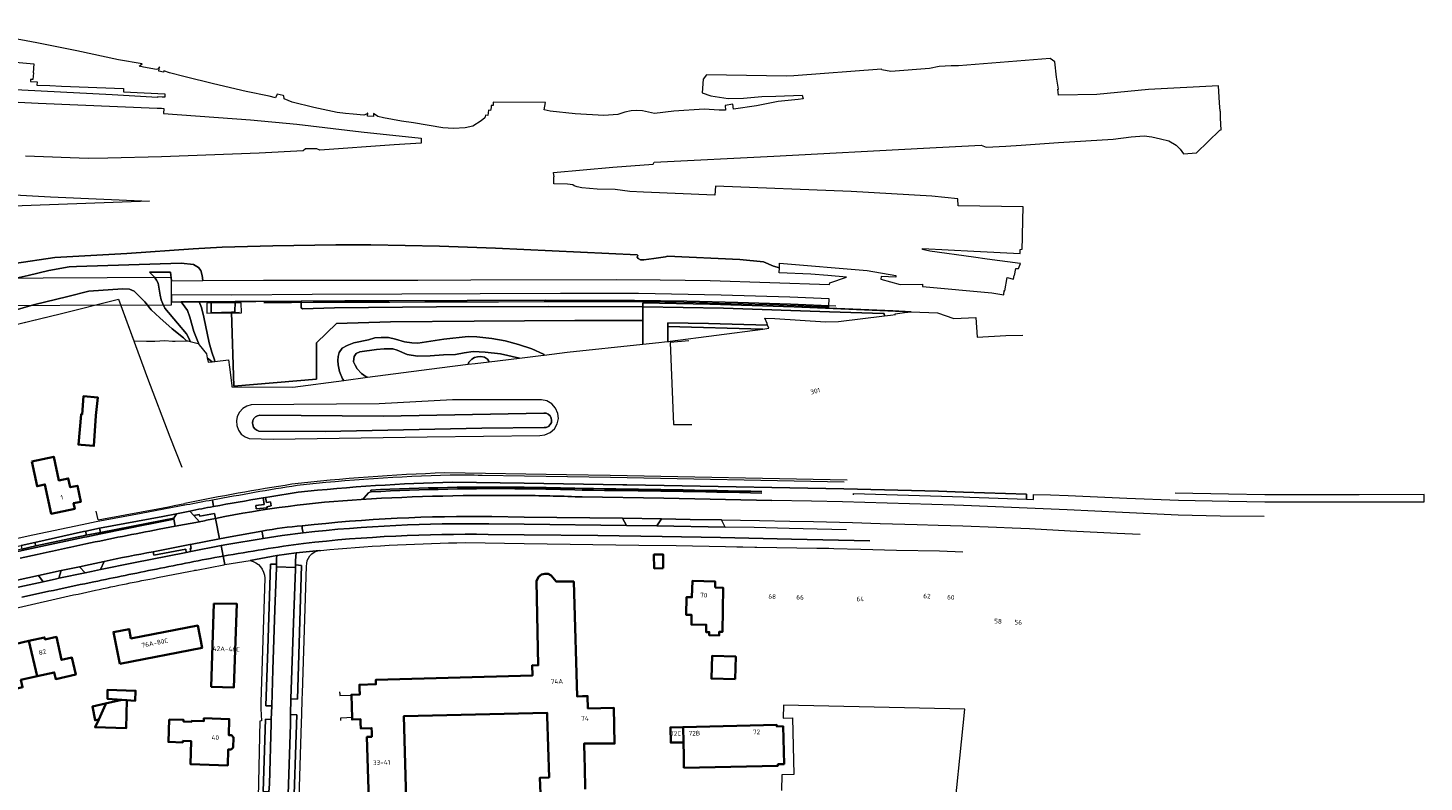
# Model space of a CAD drawing. Extents: x 150256 to 156914, y 461459 to 469481.
# Tile 44 of 256: x 153311 to 153714, y 462641 to 462859. Entities that reach past the tile are written whole.
import ezdxf
from ezdxf.enums import TextEntityAlignment as Align

# ---------------------------------------------------------------- set-up
doc = ezdxf.new("R2010")
doc.units = 0
doc.header["$LTSCALE"] = 0.75
for name, color, linetype, lineweight in [('B-RO-GR-BEPLANTING_CULTUUR_BOSPLANTSOEN-GV', 251, 'CONTINUOUS', 18), ('B-RO-GR-GRAS-GV', 251, 'CONTINUOUS', 13), ('B-RO-GR-GROENVOORZIENING-GV', 251, 'CONTINUOUS', 18), ('B-RO-GR-STRUIK-GV', 251, 'CONTINUOUS', 13), ('B-RO-IE-TERREINAFSCHEIDING_KUNSTMATIG_HEKWERK-G', 251, 'IE-TERREINAFSCHEIDING-KUNSTMATIG', 18), ('B-RO-IE-TERREINAFSCHEIDING_KUNSTMATIG_MUUR-G', 251, 'IE-TERREINAFSCHEIDING-KUNSTMATIG-DICHT', 18), ('B-RO-KW-KUNSTWERK-GV', 251, 'CONTINUOUS', 18), ('B-RO-KW-KUNSTWERK_GELUIDSWERING_SCHERM-G', 251, 'CONTINUOUS', 18), ('B-RO-OG-BEBOUWING-GV', 6, 'CONTINUOUS', 35), ('B-RO-OG-BEBOUWING-T18', 1, 'CONTINUOUS', 18), ('B-RO-OG-BEBOUWING_OVERBOUWING-GV', 251, 'CONTINUOUS', 18), ('B-RO-OG-TERREIN_CULTUURSCHEIDING-GV', 251, 'CONTINUOUS', 18), ('B-RO-OG-WATER-GV', 251, 'CONTINUOUS', 18), ('B-RO-OG-WATER_SLOOT-GV', 251, 'CONTINUOUS', 18), ('B-RO-VH-VERHARDING_ASFALT-GV', 251, 'CONTINUOUS', 18), ('B-RO-VH-VERHARDING_BETONSTRAATSTEEN-GV', 251, 'CONTINUOUS', 18), ('B-RO-VH-VERHARDING_GESLOTEN-GV', 251, 'CONTINUOUS', 18), ('B-RO-VH-VERHARDING_HALFVERHARDING-GV', 251, 'CONTINUOUS', 18), ('B-RO-VH-VERHARDING_OPEN-GV', 251, 'CONTINUOUS', 18), ('B-RO-VH-VERHARDING_TEGEL-GV', 251, 'CONTINUOUS', 18)]:
    doc.layers.add(name, color=color, linetype=linetype, lineweight=lineweight)
doc.styles.add('NLCS-ISO-M200-T18', font='NLCS-ISO.ttf', dxfattribs={"height": 360})
doc.linetypes.add('IE-TERREINAFSCHEIDING-KUNSTMATIG', pattern='A,4,[82,NLCS.SHX,S=0.75,R=90,X=0,Y=0],4,-2', length=10)
doc.linetypes.add('IE-TERREINAFSCHEIDING-KUNSTMATIG-DICHT', pattern='A,8,-1,[82,NLCS.SHX,S=0.75,R=90,X=0,Y=0],-1', length=10)

msp = doc.modelspace()

# ---------------------------------------------------------------- linework, layer by layer
at = {"layer": 'B-RO-GR-BEPLANTING_CULTUUR_BOSPLANTSOEN-GV'}
msp.add_lwpolyline([(153577.43, 462625.117), (153581.163, 462661.942), (153528.859, 462663.044), (153528.773, 462659.345), (153531.501, 462659.414), (153531.866, 462643.071), (153528.395, 462642.993), (153528.29, 462638.463)], dxfattribs=at)
at = {"layer": 'B-RO-GR-GRAS-GV'}
for points in [[(153299.756, 462784.544), (153311.029, 462787.102), (153316.974, 462788.538), (153322.871, 462789.579), (153325.007, 462789.676), (153355.155, 462790.667), (153358.753, 462790.225), (153360.197, 462789.369), (153360.868, 462788.511), (153361.291, 462787.106), (153361.452, 462785.624), (153378.965, 462785.762), (153423.42, 462785.741), (153438.7, 462785.865), (153480.632, 462785.918), (153493.347, 462785.833), (153507.711, 462785.596), (153542.209, 462784.525), (153542.246, 462784.914), (153547.086, 462786.61), (153541.666, 462787.123), (153536.816, 462787.45), (153527.677, 462787.801), (153527.708, 462789.277), (153525.999, 462789.781), (153523.145, 462791.023), (153516.352, 462791.676), (153495.486, 462792.657), (153494.895, 462792.48), (153491.535, 462791.967), (153488.623, 462791.624), (153487.628, 462791.566), (153486.985, 462791.951), (153486.736, 462792.378), (153486.861, 462792.826), (153486.738, 462793.069), (153445.805, 462794.994), (153429.674, 462795.522), (153409.911, 462795.891), (153399.781, 462795.896), (153381.578, 462795.634), (153367.016, 462795.258), (153358.656, 462794.743), (153339.525, 462793.456), (153318.765, 462792.314), (153307.072, 462790.543)], [(153302.933, 462775.867), (153312.573, 462778.636), (153322.47, 462780.972), (153328.514, 462782.559), (153338.287, 462783.213), (153340.246, 462783.168), (153341.619, 462782.508), (153344.688, 462779.437), (153346.581, 462777.175), (153348.987, 462774.821), (153352.544, 462771.723), (153355.819, 462769.084), (153356.74, 462768.243), (153357.085, 462768.257), (153357.813, 462768.06), (153357.681, 462768.384), (153356.704, 462770.219), (153354.167, 462773.364), (153350.504, 462777.677), (153349.863, 462778.934), (153349.461, 462780.009), (153349.119, 462781.407), (153348.526, 462784.881), (153348.095, 462785.732), (153347.467, 462786.564), (153346.04, 462788.041), (153352.118, 462788.03), (153352.354, 462785.546), (153361.452, 462785.624), (153361.291, 462787.106), (153360.868, 462788.511), (153360.197, 462789.369), (153358.753, 462790.225), (153355.155, 462790.667), (153325.007, 462789.676), (153322.871, 462789.579), (153316.974, 462788.538), (153311.029, 462787.102), (153299.756, 462784.544)]]:
    msp.add_lwpolyline(points, dxfattribs=at)
for points in [[(153355.14, 462779.443), (153356.258, 462778.078), (153356.999, 462776.96), (153357.715, 462775.03), (153358.844, 462770.934), (153360.39, 462767.044), (153362.501, 462764.425), (153362.71, 462763.349), (153362.806, 462763.232), (153364.082, 462762.181), (153364.626, 462762.244), (153364.91, 462762.277), (153364.845, 462762.701), (153364.073, 462764.917), (153363.291, 462767.674), (153361.758, 462775.097), (153361.026, 462777.802), (153360.372, 462779.486)], [(153541.97, 462777.639), (153541.993, 462778.363), (153530.882, 462778.829), (153515.723, 462779.322), (153500.988, 462779.684), (153485.909, 462779.874), (153460.23, 462779.945), (153415.127, 462779.728), (153402.431, 462779.745), (153389.791, 462779.635), (153389.772, 462777.761), (153390.202, 462777.49), (153399.367, 462777.733), (153428.807, 462778.042), (153461.207, 462778.109), (153488.338, 462778.06), (153488.358, 462779.176), (153507.649, 462778.798), (153532.015, 462778.034)], [(153400.445, 462763.736), (153400.372, 462762.59), (153400.475, 462761.284), (153400.894, 462759.325), (153401.723, 462757.301), (153402.095, 462756.792), (153408.882, 462757.688), (153408.521, 462757.842), (153407.235, 462758.822), (153405.972, 462760.149), (153405.344, 462761.161), (153404.937, 462762.205), (153404.961, 462763.004), (153405.123, 462763.708), (153405.692, 462764.607), (153406.723, 462765.015), (153411.491, 462765.75), (153413.778, 462765.888), (153416.202, 462765.867), (153417.507, 462765.519), (153420.372, 462764.286), (153423.312, 462763.837), (153427.001, 462763.856), (153430.894, 462764.217), (153434.3, 462764.258), (153436.805, 462764.776), (153439.382, 462765.151), (153442.819, 462764.907), (153447.254, 462764.426), (153452.762, 462763.257), (153459.717, 462764.108), (153459.907, 462764.131), (153459.68, 462764.354), (153456.334, 462765.898), (153452.465, 462767.187), (153448.6, 462768.192), (153444.83, 462768.936), (153440.471, 462769.363), (153437.985, 462769.462), (153430.932, 462768.68), (153423.458, 462767.587), (153421.732, 462767.638), (153419.573, 462767.896), (153416.972, 462768.712), (153415.012, 462769.144), (153412.912, 462769.22), (153411.063, 462769.055), (153409.242, 462768.555), (153405.024, 462767.662), (153403.079, 462766.882), (153401.662, 462766.06), (153400.787, 462764.835)], [(153404.961, 462763.004), (153404.937, 462762.205), (153405.344, 462761.161), (153405.972, 462760.149), (153407.235, 462758.822), (153408.521, 462757.842), (153408.882, 462757.688), (153429.697, 462760.436), (153437.972, 462761.448), (153438.179, 462762.017), (153439.005, 462762.908), (153439.794, 462763.426), (153440.69, 462763.619), (153441.606, 462763.656), (153442.672, 462763.483), (153443.545, 462762.915), (153444.029, 462762.189), (153452.762, 462763.257), (153447.254, 462764.426), (153442.819, 462764.907), (153439.382, 462765.151), (153436.805, 462764.776), (153434.3, 462764.258), (153430.894, 462764.217), (153427.001, 462763.856), (153423.312, 462763.837), (153420.372, 462764.286), (153417.507, 462765.519), (153416.202, 462765.867), (153413.778, 462765.888), (153411.491, 462765.75), (153406.723, 462765.015), (153405.692, 462764.607), (153405.123, 462763.708)], [(153438.179, 462762.017), (153437.972, 462761.448), (153440.006, 462761.697), (153444.029, 462762.189), (153443.545, 462762.915), (153442.672, 462763.483), (153441.606, 462763.656), (153440.69, 462763.619), (153439.794, 462763.426), (153439.005, 462762.908)]]:
    msp.add_lwpolyline(points, close=True, dxfattribs=at)
at = {"layer": 'B-RO-GR-GROENVOORZIENING-GV'}
for points in [[(153488.358, 462779.176), (153488.338, 462778.06), (153511.598, 462777.676), (153542.19, 462776.584), (153557.648, 462776.147), (153557.956, 462776.086), (153558.08, 462775.434), (153559.788, 462775.647), (153561.205, 462775.84), (153561.049, 462776.035), (153561.145, 462776.047), (153563.812, 462776.372), (153565.748, 462776.608), (153560.437, 462776.837), (153541.97, 462777.639), (153532.015, 462778.034), (153507.649, 462778.798)], [(153495.514, 462772.358), (153495.547, 462768.01), (153495.801, 462768.037), (153496.19, 462768.088), (153522.991, 462771.63)]]:
    msp.add_lwpolyline(points, close=True, dxfattribs=at)
at = {"layer": 'B-RO-GR-STRUIK-GV'}
for points in [[(153346.04, 462788.041), (153347.467, 462786.564), (153348.095, 462785.732), (153348.526, 462784.881), (153349.119, 462781.407), (153349.461, 462780.009), (153349.863, 462778.934), (153350.504, 462777.677), (153354.167, 462773.364), (153356.704, 462770.219), (153357.681, 462768.384), (153357.813, 462768.06), (153360.063, 462767.449), (153360.39, 462767.044), (153358.844, 462770.934), (153357.715, 462775.03), (153356.999, 462776.96), (153356.258, 462778.078), (153355.14, 462779.443), (153352.366, 462779.421), (153352.362, 462781.46), (153352.356, 462784.564), (153352.354, 462785.546), (153352.118, 462788.03)], [(153488.304, 462767.243), (153488.325, 462774.087), (153468.745, 462774.086), (153439.722, 462773.945), (153415.548, 462773.691), (153400.007, 462773.252), (153394.216, 462767.621), (153394.241, 462757.199), (153370.372, 462755.176), (153369.748, 462776.448), (153363.831, 462776.29), (153363.806, 462779.509), (153360.372, 462779.486), (153361.026, 462777.802), (153361.758, 462775.097), (153363.291, 462767.674), (153364.073, 462764.917), (153364.845, 462762.701), (153364.91, 462762.277), (153368.867, 462762.739), (153369.08, 462760.592), (153369.834, 462755.369), (153369.763, 462755.359), (153369.811, 462754.923), (153387.398, 462754.852), (153402.095, 462756.792), (153401.723, 462757.301), (153400.894, 462759.325), (153400.475, 462761.284), (153400.372, 462762.59), (153400.445, 462763.736), (153400.787, 462764.835), (153401.662, 462766.06), (153403.079, 462766.882), (153405.024, 462767.662), (153409.242, 462768.555), (153411.063, 462769.055), (153412.912, 462769.22), (153415.012, 462769.144), (153416.972, 462768.712), (153419.573, 462767.896), (153421.732, 462767.638), (153423.458, 462767.587), (153430.932, 462768.68), (153437.985, 462769.462), (153440.471, 462769.363), (153444.83, 462768.936), (153448.6, 462768.192), (153452.465, 462767.187), (153456.334, 462765.898), (153459.68, 462764.354), (153459.907, 462764.131), (153466.483, 462764.933)], [(153364.082, 462762.181), (153362.806, 462763.232), (153362.71, 462763.349), (153362.963, 462762.05)]]:
    msp.add_lwpolyline(points, close=True, dxfattribs=at)
msp.add_lwpolyline([(153305.165, 462772.327), (153320.263, 462775.976), (153337.083, 462780.266), (153341.528, 462768.188), (153345.185, 462768.161), (153347.607, 462768.143), (153350.467, 462768.353), (153352.67, 462768.171), (153353.425, 462768.108), (153356.74, 462768.243), (153355.819, 462769.084), (153352.544, 462771.723), (153348.987, 462774.821), (153346.581, 462777.175), (153344.688, 462779.437), (153341.619, 462782.508), (153340.246, 462783.168), (153338.287, 462783.213), (153328.514, 462782.559), (153322.47, 462780.972), (153312.573, 462778.636), (153302.933, 462775.867)], dxfattribs=at)
at = {"layer": 'B-RO-IE-TERREINAFSCHEIDING_KUNSTMATIG_HEKWERK-G'}
for points in [[(153352.295, 462785.817), (153352.313, 462779.207)], [(153379.002, 462779.291), (153386.986, 462779.318), (153393.231, 462779.351), (153405.065, 462779.385), (153415.393, 462779.393), (153425.438, 462779.448), (153437.392, 462779.463), (153446.707, 462779.508), (153459.926, 462779.585), (153469.553, 462779.594), (153478.967, 462779.591), (153489.155, 462779.525), (153500.12, 462779.338), (153513.811, 462779.019), (153527.56, 462778.593), (153542.011, 462778.031)], [(153488.304, 462767.243), (153488.358, 462779.176), (153507.649, 462778.798), (153532.015, 462778.034), (153565.733, 462776.606), (153573.305, 462776.332), (153578.002, 462774.627), (153584.364, 462774.925), (153584.8, 462769.273), (153593.067, 462769.742), (153597.922, 462769.846)], [(153547.247, 462728.019), (153478.946, 462729.315), (153466.333, 462729.577), (153431.208, 462730.098)], [(153331.211, 462716.538), (153330.634, 462719.083)]]:
    msp.add_lwpolyline(points, dxfattribs=at)
for points in [[(153431.208, 462730.098, 0.019914), (153387.116, 462726.816)], [(153387.116, 462726.816, 0.0125111), (153356.254, 462721.274)], [(153331.211, 462716.538, 0.0051941), (153356.254, 462721.274)]]:
    msp.add_lwpolyline(points, format="xyb", dxfattribs=at)
at = {"layer": 'B-RO-IE-TERREINAFSCHEIDING_KUNSTMATIG_MUUR-G'}
for points in [[(153352.366, 462779.421), (153363.806, 462779.509)], [(153363.806, 462779.509), (153402.431, 462779.745), (153415.127, 462779.728), (153460.23, 462779.945), (153485.909, 462779.874), (153500.988, 462779.684), (153515.723, 462779.322), (153530.882, 462778.829), (153544.047, 462778.277)], [(153363.806, 462779.509), (153363.831, 462776.29), (153372.053, 462776.509)], [(153501.582, 462768.246), (153496.206, 462767.708)], [(153496.206, 462767.708), (153497.218, 462744.089)], [(153497.218, 462744.089), (153502.445, 462744.114)], [(153400.934, 462666.498), (153400.942, 462666.875)], [(153400.934, 462666.498), (153400.947, 462665.867), (153404.287, 462665.94)], [(153404.788, 462659.469), (153401.131, 462659.352), (153401.149, 462658.645)]]:
    msp.add_lwpolyline(points, dxfattribs=at)
at = {"layer": 'B-RO-KW-KUNSTWERK-GV'}
msp.add_lwpolyline([(153352.366, 462779.075), (153352.353, 462786.048), (153352.357, 462786.465), (153296.711, 462786.2), (153275.756, 462786.393), (153275.037, 462790.432), (153256.444, 462786.969), (153255.451, 462791.52), (153239.295, 462788.021), (153233.625, 462788.561), (153211.583, 462783.118), (153213.994, 462782.763), (153215.192, 462778.563), (153224.759, 462781.228), (153225.942, 462776.543), (153240.391, 462780.081), (153256.866, 462779.049), (153271.057, 462778.607), (153288.012, 462778.386), (153352.369, 462778.644)], close=True, dxfattribs=at)
at = {"layer": 'B-RO-KW-KUNSTWERK_GELUIDSWERING_SCHERM-G'}
for points in [[(153306.324, 462772.607), (153320.263, 462775.976), (153337.083, 462780.266), (153345.466, 462757.489), (153351.893, 462740.549)], [(153351.893, 462740.549), (153355.381, 462731.8)]]:
    msp.add_lwpolyline(points, dxfattribs=at)
at = {"layer": 'B-RO-OG-BEBOUWING-GV'}
for points in [[(153326.299, 462738.203), (153330.027, 462737.887), (153330.539, 462746.619), (153330.542, 462746.671), (153331.111, 462751.914), (153326.989, 462752.239), (153326.596, 462746.969), (153326.326, 462746.969), (153325.541, 462738.267)], [(153312.096, 462733.421), (153313.627, 462726.274), (153315.886, 462726.757), (153317.698, 462718.299), (153324.513, 462719.759), (153324.178, 462721.324), (153326.241, 462721.766), (153325.253, 462726.381), (153323.189, 462725.939), (153322.636, 462728.521), (153319.898, 462727.934), (153318.432, 462734.779)], [(153494.249, 462702.591), (153494.175, 462706.589), (153491.52, 462706.509), (153491.639, 462702.542)], [(153509.21, 462696.982), (153509.23, 462698.752), (153502.632, 462698.914), (153502.509, 462694.226), (153500.939, 462694.244), (153500.882, 462689.124), (153502.395, 462689.107), (153502.364, 462686.35), (153506.613, 462686.302), (153506.589, 462684.156), (153507.512, 462684.146), (153507.502, 462683.253), (153510.362, 462683.221), (153510.374, 462684.282), (153511.359, 462684.271), (153511.5, 462696.957)], [(153364.646, 462692.44), (153363.848, 462668.382), (153370.342, 462668.16), (153371.251, 462692.312)], [(153337.49, 462675.022), (153361.201, 462679.573), (153359.98, 462686.034), (153340.672, 462682.329), (153340.165, 462685.036), (153335.665, 462684.178)], [(153313.61, 462671.406), (153311.286, 462681.599), (153307.185, 462680.674), (153307.317, 462680.089), (153303.91, 462679.32), (153305.378, 462672.812), (153302.424, 462672.146), (153303.789, 462666.115), (153307.01, 462666.746), (153306.769, 462667.634), (153309.449, 462668.238), (153308.97, 462670.359)], [(153313.61, 462671.406), (153318.593, 462672.53), (153319.031, 462670.588), (153324.806, 462671.891), (153323.698, 462676.8), (153320.707, 462676.125), (153319.206, 462682.779), (153315.901, 462682.033), (153315.771, 462682.611), (153311.286, 462681.599)], [(153514.966, 462670.578), (153515.116, 462677.106), (153508.297, 462677.278), (153508.136, 462670.877), (153508.133, 462670.75)], [(153338.111, 462664.59), (153339.475, 462664.486), (153340.649, 462664.396), (153341.907, 462664.307), (153342.028, 462667.234), (153333.947, 462667.505), (153333.919, 462664.911)], [(153331.407, 462658.906), (153333.394, 462663.301), (153333.348, 462663.505), (153329.574, 462662.646), (153330.381, 462658.698)], [(153333.348, 462663.505), (153333.394, 462663.301), (153331.407, 462658.906), (153330.383, 462656.69), (153339.286, 462656.427), (153339.475, 462664.486), (153338.111, 462664.59)], [(153351.735, 462658.959), (153351.522, 462652.449), (153355.654, 462652.314), (153355.669, 462652.773), (153358.059, 462652.695), (153357.842, 462646.049), (153368.617, 462645.697), (153368.768, 462650.317), (153369.584, 462650.29), (153370.224, 462650.889), (153370.317, 462653.747), (153369.718, 462654.387), (153368.901, 462654.414), (153369.052, 462659.061), (153361.726, 462659.3), (153361.698, 462658.445), (153358.271, 462658.556), (153358.261, 462658.271), (153355.863, 462658.35), (153355.878, 462658.824)], [(153500.196, 462644.98), (153527.287, 462645.59), (153527.278, 462646.021), (153529.06, 462646.065), (153528.777, 462656.978), (153526.978, 462656.932), (153526.968, 462657.351), (153499.934, 462656.745), (153500.032, 462652.338), (153500.117, 462648.527), (153500.177, 462645.828)], [(153499.934, 462656.745), (153496.28, 462656.663), (153496.388, 462652.253), (153500.032, 462652.338)]]:
    msp.add_lwpolyline(points, close=True, dxfattribs=at)
for points in [[(153471.735, 462638.813), (153471.566, 462645.186), (153471.494, 462647.885), (153471.386, 462651.965), (153480.211, 462651.976), (153479.94, 462662.318), (153472.507, 462662.109), (153472.401, 462665.701), (153470.935, 462665.658), (153469.384, 462665.612), (153468.507, 462695.438), (153468.41, 462698.754), (153468.337, 462698.754), (153463.309, 462698.786), (153461.892, 462700.478), (153461.078, 462700.976), (153460.106, 462701.002), (153459.096, 462700.816), (153458.253, 462700.125), (153457.662, 462698.822), (153458.144, 462674.561), (153456.447, 462674.568), (153456.533, 462671.636), (153411.369, 462670.388), (153411.331, 462669.108), (153406.61, 462668.969), (153406.649, 462667.656), (153406.664, 462667.123), (153406.669, 462666.958), (153406.693, 462666.147), (153404.283, 462666.076), (153404.287, 462665.94), (153404.478, 462659.459), (153404.494, 462658.919), (153406.92, 462658.99), (153406.934, 462658.501), (153406.935, 462658.474), (153406.95, 462657.949), (153406.997, 462656.366), (153410.103, 462656.457), (153410.137, 462655.298), (153410.173, 462653.954), (153408.777, 462653.913), (153409.494, 462629.526)], [(153420.161, 462632.401), (153419.4, 462659.858), (153460.751, 462660.845), (153460.78, 462659.875), (153461.304, 462642.197), (153458.675, 462642.119), (153458.874, 462635.351)]]:
    msp.add_lwpolyline(points, dxfattribs=at)
at = {"layer": 'B-RO-OG-BEBOUWING_OVERBOUWING-GV'}
msp.add_lwpolyline([(153362.593, 462776.217), (153372.569, 462776.289), (153372.512, 462779.207), (153362.625, 462779.052)], close=True, dxfattribs=at)
at = {"layer": 'B-RO-OG-TERREIN_CULTUURSCHEIDING-GV'}
for points in [[(153433.488, 462727.42, 0.0211587), (153388.969, 462724.512)], [(153409.874, 462725.16, -0.0151317), (153454.153, 462725.964)], [(153454.153, 462725.964, -0.0056956), (153470.836, 462725.595)], [(153470.836, 462725.595, -0.0024485), (153522.704, 462724.746)], [(153378.856, 462722.906, 0.0046856), (153364.501, 462720.39)], [(153365.137, 462716.974, -0.034826), (153407.12, 462722.436)], [(153388.969, 462724.512, 0.0031724), (153379.549, 462723.02)], [(153407.12, 462722.436, 0.1842524), (153407.851, 462722.803)], [(153409.223, 462724.348, -0.2364046), (153410.031, 462724.627)], [(153364.501, 462720.39, 0.0021883), (153357.717, 462719.103)], [(153444.832, 462717.489, 0.0312947), (153390.127, 462714.823)], [(153390.37, 462712.849, -0.0307023), (153443.885, 462715.398)], [(153347.07, 462707.303, 0.0099321), (153332.956, 462704.579)]]:
    msp.add_lwpolyline(points, format="xyb", dxfattribs=at)
for points in [[(153549.132, 462723.728), (153549.124, 462724.171), (153580.84, 462723.189), (153582.678, 462723.132), (153598.987, 462722.502), (153599.011, 462723.979), (153580.858, 462724.569), (153573.642, 462724.803), (153546.267, 462725.497), (153494.447, 462726.457), (153483.699, 462726.666), (153483.398, 462726.672), (153482.557, 462726.685), (153454.156, 462727.11), (153433.488, 462727.42)], [(153379.549, 462723.02), (153379.75, 462721.557), (153380.923, 462721.763), (153381.14, 462720.575), (153379.919, 462720.323), (153379.956, 462720.055), (153376.856, 462719.693), (153376.705, 462720.717), (153379.13, 462721.02), (153378.856, 462722.906)], [(153407.851, 462722.803), (153409.223, 462724.348)], [(153410.031, 462724.627), (153409.874, 462725.16)], [(153357.717, 462719.103), (153358.829, 462717.84), (153360.419, 462718.142), (153360.53, 462717.649), (153364.846, 462718.429), (153365.137, 462716.974)], [(153443.885, 462715.398), (153454.126, 462715.27), (153483.664, 462714.9), (153482.498, 462717.029), (153454.131, 462717.376)], [(153454.131, 462717.376), (153444.832, 462717.489)], [(153390.127, 462714.823), (153390.129, 462714.027), (153390.37, 462712.849)], [(153332.956, 462704.579), (153331.96, 462702.23), (153341.459, 462704.159), (153356.658, 462707.135), (153356.555, 462708.056), (153347.272, 462706.327), (153347.07, 462707.303)]]:
    msp.add_lwpolyline(points, dxfattribs=at)
for points in [[(153331.912, 462712.944), (153345.67, 462715.613), (153353.056, 462717.046), (153353.828, 462718.307), (153349.919, 462717.502), (153331.632, 462714.123)], [(153313.245, 462709.009), (153327.829, 462712.12), (153327.661, 462713.293), (153327.022, 462713.151), (153312.965, 462710.035)], [(153357.891, 462709.485), (153358.114, 462708.324), (153357.807, 462708.247), (153357.941, 462707.449), (153357.951, 462707.391), (153366.694, 462709.124), (153368.316, 462709.446), (153378.819, 462711.19), (153378.628, 462712.522), (153378.495, 462713.306), (153369.361, 462711.667), (153366.259, 462711.077)], [(153493.689, 462716.849), (153492.368, 462714.841), (153512.072, 462714.416), (153511.009, 462716.584), (153501.999, 462716.7)], [(153327.5, 462701.293), (153325.874, 462703.026), (153320.62, 462701.916), (153319.906, 462699.695), (153319.917, 462699.698)], [(153382.692, 462703.776), (153380.974, 462703.723), (153380.148, 462679.337), (153379.626, 462662.916), (153381.323, 462662.87), (153381.668, 462673.225), (153382.247, 462690.713), (153382.643, 462702.681), (153382.66, 462703.011)], [(153386.863, 462664.882), (153388.735, 462664.843), (153389.862, 462703.341), (153388.155, 462703.531), (153388.117, 462702.79), (153388.119, 462702.354), (153387.7, 462689.541), (153387.135, 462673.091)], [(153300.959, 462695.552), (153315.401, 462698.663), (153314.003, 462700.531), (153301.619, 462697.847)], [(153381.181, 462658.921), (153379.522, 462659.017), (153378.808, 462638.118), (153380.504, 462638.062), (153380.63, 462640.284), (153381.176, 462657.751)], [(153385.771, 462628.771), (153387.508, 462628.751), (153388.57, 462660.264), (153386.717, 462660.345), (153386.677, 462657.607), (153386.11, 462640.168)]]:
    msp.add_lwpolyline(points, close=True, dxfattribs=at)
at = {"layer": 'B-RO-OG-WATER-GV'}
msp.add_lwpolyline([(153413.504, 462746.472), (153377.829, 462746.766), (153377.224, 462746.615), (153376.65, 462746.284), (153376.184, 462745.794), (153375.885, 462745.203), (153375.766, 462744.59), (153375.814, 462743.969), (153376.045, 462743.348), (153376.452, 462742.807), (153376.985, 462742.414), (153377.569, 462742.195), (153396.725, 462742.008), (153441.889, 462743.02), (153459.857, 462743.168), (153460.496, 462743.242), (153461.129, 462743.537), (153461.643, 462744.039), (153461.952, 462744.665), (153462.04, 462745.302), (153461.931, 462745.937), (153461.603, 462746.553), (153461.073, 462747.038), (153460.431, 462747.312), (153459.79, 462747.366)], close=True, dxfattribs=at)
at = {"layer": 'B-RO-OG-WATER_SLOOT-GV'}
for points in [[(153381.712, 462739.866), (153426.113, 462740.509), (153458.589, 462740.943), (153460.101, 462741.092), (153461.605, 462741.742), (153462.856, 462742.866), (153463.66, 462744.294), (153463.968, 462745.782), (153463.826, 462747.295), (153463.185, 462748.802), (153462.066, 462750.058), (153460.642, 462750.87), (153459.156, 462751.185), (153433.421, 462751.202), (153412.323, 462750.06), (153375.405, 462749.721), (153374.141, 462749.374), (153372.95, 462748.66), (153371.986, 462747.62), (153371.365, 462746.378), (153371.115, 462745.091), (153371.21, 462743.784), (153371.68, 462742.477), (153372.514, 462741.331), (153373.612, 462740.48), (153374.826, 462739.986)], [(153459.79, 462747.366), (153460.431, 462747.312), (153461.073, 462747.038), (153461.603, 462746.553), (153461.931, 462745.937), (153462.04, 462745.302), (153461.952, 462744.665), (153461.643, 462744.039), (153461.129, 462743.537), (153460.496, 462743.242), (153459.857, 462743.168), (153441.889, 462743.02), (153396.725, 462742.008), (153377.569, 462742.195), (153376.985, 462742.414), (153376.452, 462742.807), (153376.045, 462743.348), (153375.814, 462743.969), (153375.766, 462744.59), (153375.885, 462745.203), (153376.184, 462745.794), (153376.65, 462746.284), (153377.224, 462746.615), (153377.829, 462746.766), (153413.504, 462746.472)]]:
    msp.add_lwpolyline(points, close=True, dxfattribs=at)
at = {"layer": 'B-RO-VH-VERHARDING_ASFALT-GV'}
for points in [[(153432.786, 462729.472, 0.019486), (153388.599, 462726.465)], [(153442.036, 462729.335, 0.0137299), (153432.786, 462729.472)], [(153388.599, 462726.465, 0.0057419), (153364.192, 462722.248)], [(153388.969, 462724.512, -0.0211587), (153433.488, 462727.42)], [(153364.192, 462722.248, 0.0018592), (153356.724, 462720.842)], [(153364.501, 462720.39, -0.0046856), (153378.856, 462722.906)], [(153407.12, 462722.436, 0.034826), (153365.137, 462716.974)], [(153379.549, 462723.02, -0.0031724), (153388.969, 462724.512)], [(153454.146, 462723.581, 0.018096), (153407.12, 462722.436)], [(153470.887, 462723.166, 0.006392), (153454.146, 462723.581)], [(153357.717, 462719.103, -0.0021883), (153364.501, 462720.39)], [(153390.127, 462714.823, -0.0312947), (153444.832, 462717.489)], [(153348.811, 462713.83, 0.0046091), (153327.739, 462709.625)], [(153365.137, 462716.974, 0.0037902), (153360.881, 462716.084)], [(153378.495, 462713.306, -0.028105), (153390.127, 462714.823)], [(153443.885, 462715.398, 0.0307023), (153390.37, 462712.849)], [(153327.739, 462709.625, 0.0031249), (153313.625, 462706.581)], [(153367.315, 462706.077, -0.0091716), (153390.452, 462709.767)], [(153390.452, 462709.767, -0.0308469), (153443.748, 462712.351)], [(153332.956, 462704.579, -0.0099321), (153347.07, 462707.303)], [(153348.046, 462702.34, -0.0076336), (153367.315, 462706.077)], [(153391.35, 462703.172, -0.3871854), (153395.069, 462707.71)], [(153329.976, 462698.659, -0.0020526), (153348.046, 462702.34)], [(153375.064, 462704.836, -0.3502971), (153379.31, 462699.696)], [(153309.266, 462694.25, -0.0023618), (153329.976, 462698.659)]]:
    msp.add_lwpolyline(points, format="xyb", dxfattribs=at)
for points in [[(153433.488, 462727.42), (153454.156, 462727.11), (153482.557, 462726.685), (153483.398, 462726.672), (153483.699, 462726.666), (153494.447, 462726.457), (153546.267, 462725.497), (153573.642, 462724.803), (153580.858, 462724.569), (153599.011, 462723.979), (153598.987, 462722.502), (153600.986, 462722.425), (153601.01, 462723.914), (153605.908, 462723.734), (153610.965, 462723.542), (153627.889, 462722.776), (153642.867, 462722.23), (153657.354, 462721.916), (153667.715, 462721.755), (153694.899, 462721.769), (153713.657, 462721.778), (153713.655, 462723.839), (153694.895, 462723.821), (153667.723, 462723.796), (153657.266, 462723.938), (153641.821, 462724.245)], [(153454.167, 462729.155), (153442.036, 462729.335)], [(153546.412, 462727.443), (153478.97, 462728.788), (153454.167, 462729.155)], [(153364.501, 462720.39), (153364.192, 462722.248)], [(153364.192, 462722.248), (153364.501, 462720.39)], [(153378.856, 462722.906), (153379.549, 462723.02)], [(153667.498, 462717.497), (153654.871, 462717.637), (153642.719, 462717.869), (153626.669, 462718.681), (153610.755, 462719.492), (153580.809, 462720.715), (153578.177, 462720.822), (153545.895, 462721.791), (153537.001, 462721.945), (153525.572, 462722.166), (153494.381, 462722.82), (153470.887, 462723.166)], [(153356.724, 462720.842), (153343.651, 462718.402), (153330.686, 462715.971), (153326.62, 462715.099), (153312.399, 462712.091), (153295.348, 462708.376), (153292.224, 462707.712), (153288.895, 462707.012), (153281.357, 462705.53), (153275.03, 462704.368), (153273.129, 462704.077), (153269.436, 462703.457), (153263.138, 462702.496), (153258.312, 462701.835), (153254.885, 462701.391), (153250.018, 462700.849)], [(153255.71, 462699.467), (153259.113, 462699.904), (153264.306, 462700.592), (153269.721, 462701.365), (153275.23, 462702.38), (153281.63, 462703.494), (153283.716, 462703.881), (153289.401, 462705.095), (153295.763, 462706.393), (153309.049, 462709.185), (153312.965, 462710.035), (153327.022, 462713.151), (153327.661, 462713.293), (153331.632, 462714.123), (153349.919, 462717.502), (153353.828, 462718.307), (153357.229, 462719.008), (153357.717, 462719.103)], [(153444.832, 462717.489), (153454.131, 462717.376), (153482.498, 462717.029), (153493.689, 462716.849), (153501.999, 462716.7), (153511.009, 462716.584), (153522.027, 462716.382), (153530.692, 462716.141), (153537.542, 462716.032), (153548.816, 462715.773), (153556.78, 462715.518), (153567.451, 462715.238), (153573.499, 462715.067), (153580.589, 462714.827), (153590.362, 462714.465), (153594.829, 462714.259), (153599.839, 462714.067), (153611.584, 462713.408), (153625.12, 462712.744), (153631.728, 462712.443)], [(153347.07, 462707.303), (153357.716, 462709.451), (153357.891, 462709.485), (153366.259, 462711.077), (153365.137, 462716.974)], [(153360.881, 462716.084), (153360.446, 462716.003), (153353.493, 462714.704), (153348.811, 462713.83)], [(153365.137, 462716.974), (153366.259, 462711.077), (153369.361, 462711.667), (153378.495, 462713.306)], [(153547.032, 462713.653), (153538.613, 462713.867), (153530.551, 462714.015), (153520.472, 462714.33), (153512.072, 462714.416), (153492.368, 462714.841), (153483.664, 462714.9), (153454.126, 462715.27), (153443.885, 462715.398)], [(153390.37, 462712.849), (153384.318, 462712.041), (153378.819, 462711.19), (153368.316, 462709.446), (153366.694, 462709.124), (153367.315, 462706.077)], [(153443.748, 462712.351), (153454.113, 462712.235), (153475.393, 462711.997), (153493.904, 462711.703), (153510.784, 462711.466), (153531.261, 462711.02), (153553.765, 462710.466)], [(153313.625, 462706.581), (153308.788, 462705.483)], [(153367.315, 462706.077), (153366.694, 462709.124), (153357.951, 462707.391), (153356.658, 462707.135), (153341.459, 462704.159), (153331.96, 462702.23), (153329.359, 462701.683), (153327.5, 462701.293), (153319.917, 462699.698), (153319.906, 462699.695), (153319.215, 462699.528), (153315.401, 462698.663)], [(153381.323, 462662.87), (153379.626, 462662.916), (153380.148, 462679.337), (153380.974, 462703.723), (153382.692, 462703.776), (153382.719, 462705.348), (153382.825, 462706.258), (153375.064, 462704.836)], [(153395.069, 462707.71), (153388.343, 462707.034), (153388.204, 462704.852), (153388.155, 462703.531), (153389.862, 462703.341), (153388.735, 462664.843), (153386.863, 462664.882), (153386.717, 462660.345), (153388.57, 462660.264), (153387.508, 462628.751), (153385.771, 462628.771), (153385.776, 462626.183), (153387.494, 462626.166)], [(153281.507, 462693.695), (153281.497, 462693.706), (153288.59, 462695.123), (153294.564, 462696.381), (153301.619, 462697.847), (153314.003, 462700.531), (153320.62, 462701.916), (153325.874, 462703.026), (153328.947, 462703.7), (153332.956, 462704.579)], [(153385.776, 462626.183), (153385.771, 462628.771), (153386.11, 462640.168), (153386.677, 462657.607), (153386.717, 462660.345), (153386.863, 462664.882), (153387.135, 462673.091), (153387.7, 462689.541), (153388.119, 462702.354), (153388.117, 462702.79), (153382.66, 462703.011), (153382.643, 462702.681), (153382.247, 462690.713), (153381.668, 462673.225), (153381.323, 462662.87), (153381.181, 462658.921), (153381.176, 462657.751), (153380.63, 462640.284), (153380.504, 462638.062), (153380.308, 462632.079)], [(153389.255, 462624.693), (153388.946, 462626.946), (153388.947, 462626.986), (153389.908, 462658.067), (153389.976, 462660.267), (153390.116, 462664.801), (153390.171, 462666.52), (153391.35, 462703.172)], [(153315.401, 462698.663), (153300.959, 462695.552), (153296.34, 462694.518), (153287.701, 462692.754), (153287.673, 462692.748), (153283.168, 462691.796)], [(153379.31, 462699.696), (153378.2, 462663.89), (153378.175, 462661.967), (153378.388, 462658.57), (153377.862, 462658.447), (153377.33, 462632.023), (153377.148, 462617.955)], [(153378.661, 462632.139), (153380.308, 462632.079), (153380.504, 462638.062), (153378.808, 462638.118), (153379.522, 462659.017), (153381.181, 462658.921), (153381.323, 462662.87)]]:
    msp.add_lwpolyline(points, dxfattribs=at)
at = {"layer": 'B-RO-VH-VERHARDING_BETONSTRAATSTEEN-GV'}
for points in [[(153454.153, 462725.525, 0.0156837), (153410.031, 462724.627)], [(153470.822, 462725.143, 0.0058802), (153454.153, 462725.525)], [(153407.12, 462722.436, -0.018096), (153454.146, 462723.581)], [(153407.851, 462722.803, -0.1842524), (153407.12, 462722.436)], [(153410.031, 462724.627, 0.2364046), (153409.223, 462724.348)], [(153454.146, 462723.581, -0.006392), (153470.887, 462723.166)], [(153522.658, 462724.297, 0.0030479), (153470.822, 462725.143)], [(153327.739, 462709.625, -0.0046091), (153348.811, 462713.83)], [(153390.127, 462714.823, 0.028105), (153378.495, 462713.306)], [(153313.625, 462706.581, -0.0031249), (153327.739, 462709.625)]]:
    msp.add_lwpolyline(points, format="xyb", dxfattribs=at)
for points in [[(153409.223, 462724.348), (153407.851, 462722.803)], [(153470.887, 462723.166), (153494.381, 462722.82), (153525.572, 462722.166)], [(153348.811, 462713.83), (153353.493, 462714.704), (153353.105, 462716.782), (153345.832, 462715.304), (153345.725, 462715.282), (153332.033, 462712.499), (153328.001, 462711.688), (153327.346, 462711.547), (153313.382, 462708.544), (153309.346, 462707.66), (153296.162, 462704.709), (153289.753, 462703.434), (153284.019, 462702.219), (153282.185, 462701.837), (153275.511, 462700.634), (153270.048, 462699.762)], [(153378.495, 462713.306), (153378.628, 462712.522), (153378.819, 462711.19)], [(153378.819, 462711.19), (153384.318, 462712.041), (153390.37, 462712.849), (153390.129, 462714.027), (153390.127, 462714.823)], [(153308.788, 462705.483), (153313.625, 462706.581)]]:
    msp.add_lwpolyline(points, dxfattribs=at)
for points in [[(153331.632, 462714.123), (153327.661, 462713.293), (153327.829, 462712.12), (153331.912, 462712.944)], [(153492.368, 462714.841), (153493.689, 462716.849), (153482.498, 462717.029), (153483.664, 462714.9)], [(153382.692, 462703.776), (153382.66, 462703.011), (153388.117, 462702.79), (153388.155, 462703.531), (153388.204, 462704.852), (153388.343, 462707.034), (153382.825, 462706.258), (153382.719, 462705.348)], [(153315.401, 462698.663), (153319.215, 462699.528), (153319.906, 462699.695), (153320.62, 462701.916), (153314.003, 462700.531)], [(153331.96, 462702.23), (153332.956, 462704.579), (153328.947, 462703.7), (153325.874, 462703.026), (153327.5, 462701.293), (153329.359, 462701.683)]]:
    msp.add_lwpolyline(points, close=True, dxfattribs=at)
at = {"layer": 'B-RO-VH-VERHARDING_GESLOTEN-GV'}
for points in [[(153541.993, 462778.363), (153542.054, 462780.319), (153530.773, 462780.835), (153510.913, 462781.404), (153487.092, 462781.885), (153464.598, 462781.915), (153441.409, 462781.824), (153418.85, 462781.661), (153392.936, 462781.61), (153369.755, 462781.396), (153352.362, 462781.46), (153352.366, 462779.421), (153355.14, 462779.443), (153360.372, 462779.486), (153363.806, 462779.509), (153370.732, 462779.556), (153389.791, 462779.635), (153402.431, 462779.745), (153415.127, 462779.728), (153460.23, 462779.945), (153485.909, 462779.874), (153500.988, 462779.684), (153515.723, 462779.322), (153530.882, 462778.829)], [(153363.806, 462779.509), (153363.831, 462776.29), (153369.748, 462776.448), (153370.674, 462776.473), (153370.732, 462779.556)]]:
    msp.add_lwpolyline(points, close=True, dxfattribs=at)
at = {"layer": 'B-RO-VH-VERHARDING_HALFVERHARDING-GV'}
for points in [[(153307.072, 462790.543), (153318.765, 462792.314), (153339.525, 462793.456), (153358.656, 462794.743), (153367.016, 462795.258), (153381.578, 462795.634), (153399.781, 462795.896), (153409.911, 462795.891), (153429.674, 462795.522), (153445.805, 462794.994), (153486.738, 462793.069), (153486.861, 462792.826), (153486.736, 462792.378), (153486.985, 462791.951), (153487.628, 462791.566), (153488.623, 462791.624), (153491.535, 462791.967), (153494.895, 462792.48), (153495.486, 462792.657), (153516.352, 462791.676), (153523.145, 462791.023), (153525.999, 462789.781), (153527.708, 462789.277), (153527.709, 462789.325), (153527.775, 462790.641), (153552.991, 462788.516), (153561.322, 462787.052), (153561.309, 462786.625), (153557.061, 462786.766), (153556.999, 462785.992), (153562.602, 462784.506), (153568.963, 462784.574), (153569.032, 462783.861), (153588.954, 462782.045), (153591.847, 462781.562), (153592.442, 462781.532), (153592.597, 462782.719), (153592.717, 462782.699), (153593.405, 462786.473), (153595.202, 462786.041), (153595.449, 462787.121), (153595.578, 462787.116), (153595.938, 462789.142), (153596.645, 462789.092), (153597.238, 462790.507), (153597.153, 462790.51), (153587.66, 462791.823), (153583.664, 462792.382), (153571.131, 462794.135), (153568.98, 462794.568), (153568.99, 462794.911), (153583.811, 462794.107), (153597.192, 462793.382), (153597.209, 462794.61), (153597.75, 462794.692), (153597.822, 462798.082), (153597.845, 462799.126), (153597.916, 462802.458), (153597.932, 462803.199), (153598.004, 462806.561), (153598.03, 462806.919), (153579.265, 462807.207), (153579.217, 462809.241), (153571.698, 462810.013), (153548.459, 462811.298), (153509.267, 462812.895), (153509.128, 462810.237), (153488.5, 462811.153), (153484.575, 462811.363), (153480.404, 462811.881), (153475.155, 462812.04), (153470.7, 462812.396), (153469.42, 462812.641), (153468.578, 462812.962), (153468.179, 462813.201), (153466.577, 462813.435), (153466.575, 462813.395), (153462.631, 462813.541), (153462.658, 462815.512), (153462.724, 462815.51), (153462.596, 462816.786), (153479.661, 462818.332), (153491.326, 462819.164), (153491.622, 462819.813), (153526.104, 462821.519), (153569.281, 462823.867), (153585.942, 462824.653), (153587.386, 462824.133), (153593.024, 462824.412), (153597.498, 462824.67), (153608.196, 462825.485), (153624.026, 462826.421), (153629.203, 462827.118), (153632.949, 462827.407), (153635.137, 462827.109), (153637.654, 462826.555), (153640, 462825.903), (153642.109, 462824.716), (153643.354, 462823.554), (153644.312, 462822.217), (153648.058, 462822.484), (153654.711, 462829.07), (153655.137, 462829.095), (153654.928, 462832.509), (153654.982, 462833.984), (153654.926, 462834.502), (153654.827, 462834.506), (153654.662, 462836.866), (153654.4, 462841.835), (153634.203, 462840.755), (153619.241, 462839.359), (153608.182, 462839.154), (153607.981, 462840.816), (153608.216, 462840.893), (153607.661, 462844.359), (153607.14, 462848.764), (153605.776, 462849.665), (153579.383, 462847.568), (153577.28, 462847.597), (153573.84, 462847.354), (153571.033, 462846.774), (153559.872, 462845.908), (153557.228, 462846.391), (153557.162, 462846.585), (153531.86, 462844.684), (153529.753, 462844.606), (153506.693, 462844.967), (153505.713, 462843.75), (153505.415, 462839.814), (153507.979, 462838.939), (153512.905, 462838.205), (153517.402, 462838.291), (153522.68, 462838.703), (153526.703, 462838.874), (153534.266, 462839.154), (153534.583, 462838.046), (153533.174, 462837.884), (153527.362, 462837.339), (153521.162, 462836.056), (153514.516, 462835.048), (153514.329, 462836.487), (153512.098, 462836.158), (153512.17, 462834.761), (153510.358, 462834.788), (153506.067, 462835.074), (153497.244, 462834.528), (153491.675, 462833.831), (153488.212, 462834.586), (153486.572, 462834.711), (153484.927, 462834.631), (153483.119, 462834.198), (153481.134, 462833.511), (153477.056, 462833.228), (153468.822, 462833.718), (153461.594, 462834.534), (153459.911, 462834.913), (153460.256, 462837.03), (153445.135, 462837.11), (153445.138, 462836.162), (153444.587, 462836.157), (153444.548, 462835.607), (153444.399, 462834.733), (153443.837, 462834.835), (153443.59, 462833.254), (153442.955, 462833.37), (153442.815, 462832.578), (153441.718, 462831.753), (153439.342, 462830.177), (153437.052, 462829.648), (153433.779, 462829.539), (153430.656, 462829.677), (153422.207, 462831.1), (153418.724, 462831.604), (153413.539, 462832.561), (153411.908, 462832.939), (153410.682, 462833.859), (153410.637, 462832.97), (153408.968, 462833.094), (153409.048, 462833.947), (153408.938, 462833.96), (153408.668, 462833.671), (153407.822, 462833.397), (153404.841, 462833.667), (153402.605, 462833.802), (153400.166, 462834.083), (153393.492, 462835.537), (153387.24, 462837.136), (153384.869, 462838.084), (153384.756, 462838.976), (153384.578, 462839.025), (153382.829, 462839.365), (153382.375, 462838.371), (153380.61, 462838.828), (153373.892, 462840.212), (153364.526, 462842.366), (153356.386, 462844.386), (153351.791, 462845.577), (153350.142, 462846.105), (153350.07, 462845.769), (153348.783, 462846.036), (153348.968, 462847.33), (153348.424, 462846.645), (153348.077, 462846.526), (153344.287, 462847.179), (153343.077, 462847.481), (153343.917, 462848.169), (153337.145, 462849.293), (153325.074, 462851.912), (153313.545, 462854.18), (153290.339, 462858.537)], [(153294.833, 462849.805), (153312.739, 462848.186), (153312.48, 462845.614), (153312.589, 462845.606), (153312.445, 462843.612), (153312.28, 462843.624), (153311.743, 462843.663), (153311.726, 462843.066), (153313.621, 462842.936), (153313.583, 462842.034), (153317.312, 462841.958), (153320.693, 462841.75), (153338.546, 462841.021), (153338.562, 462840.061), (153350.524, 462839.477), (153350.463, 462838.751), (153350.432, 462838.536), (153349.683, 462838.566), (153348.358, 462838.615), (153348.367, 462838.42), (153335.251, 462839.233), (153288.707, 462841.586)], [(153298.47, 462837.578), (153313.901, 462836.853), (153348.248, 462835.406), (153349.508, 462835.353), (153350.197, 462835.292), (153350.117, 462833.843), (153375.169, 462832.05), (153388.505, 462830.718), (153407.092, 462828.556), (153424.363, 462826.681), (153424.44, 462825.23), (153416.595, 462824.792), (153395.19, 462823.239), (153394.27, 462823.637), (153391.053, 462823.616), (153390.421, 462823.023), (153377.685, 462822.372), (153349.544, 462821.304), (153334.018, 462820.914), (153328.395, 462820.872), (153310.251, 462821.522)], [(153296.666, 462810.92), (153317.544, 462809.8), (153346.065, 462808.571), (153275.1, 462805.942)]]:
    msp.add_lwpolyline(points, dxfattribs=at)
msp.add_lwpolyline([(153352.366, 462779.075), (153352.353, 462786.048), (153352.357, 462786.465), (153296.711, 462786.2), (153275.756, 462786.393), (153275.037, 462790.432), (153256.444, 462786.969), (153255.451, 462791.52), (153239.295, 462788.021), (153233.625, 462788.561), (153211.583, 462783.118), (153213.994, 462782.763), (153215.192, 462778.563), (153224.759, 462781.228), (153225.942, 462776.543), (153240.391, 462780.081), (153256.866, 462779.049), (153271.057, 462778.607), (153288.012, 462778.386), (153352.369, 462778.644)], close=True, dxfattribs=at)
at = {"layer": 'B-RO-VH-VERHARDING_OPEN-GV'}
for points in [[(153369.748, 462776.448), (153370.372, 462755.176), (153394.241, 462757.199), (153394.216, 462767.621), (153400.007, 462773.252), (153415.548, 462773.691), (153439.722, 462773.945), (153468.745, 462774.086), (153488.325, 462774.087), (153488.338, 462778.06), (153461.207, 462778.109), (153428.807, 462778.042), (153399.367, 462777.733), (153390.202, 462777.49), (153389.772, 462777.761), (153389.791, 462779.635), (153370.732, 462779.556), (153370.674, 462776.473)], [(153524.325, 462772.729), (153524.153, 462773.185), (153523.55, 462774.78), (153526.402, 462774.661), (153540.998, 462773.675), (153544.789, 462773.78), (153558.08, 462775.434), (153557.956, 462776.086), (153557.648, 462776.147), (153542.19, 462776.584), (153511.598, 462777.676), (153488.338, 462778.06), (153488.325, 462774.087), (153488.304, 462767.243), (153492.996, 462767.74), (153494.583, 462767.908), (153495.547, 462768.01), (153495.514, 462772.358), (153495.506, 462773.407), (153507.24, 462773.229)], [(153524.658, 462771.85), (153524.325, 462772.729), (153507.24, 462773.229), (153495.506, 462773.407), (153495.514, 462772.358), (153522.991, 462771.63)]]:
    msp.add_lwpolyline(points, close=True, dxfattribs=at)
at = {"layer": 'B-RO-VH-VERHARDING_TEGEL-GV'}
for points in [[(153454.153, 462725.964, 0.0151317), (153409.874, 462725.16)], [(153410.031, 462724.627, -0.0156837), (153454.153, 462725.525)], [(153470.836, 462725.595, 0.0056956), (153454.153, 462725.964)], [(153454.153, 462725.525, -0.0058802), (153470.822, 462725.143)], [(153522.704, 462724.746, 0.0024485), (153470.836, 462725.595)], [(153470.822, 462725.143, -0.0030479), (153522.658, 462724.297)], [(153360.881, 462716.084, -0.0037902), (153365.137, 462716.974)], [(153390.452, 462709.767, 0.0091716), (153367.315, 462706.077)], [(153443.748, 462712.351, 0.0308469), (153390.452, 462709.767)], [(153398.071, 462707.989, -0.0186643), (153437.182, 462709.991)], [(153367.315, 462706.077, 0.0076336), (153348.046, 462702.34)], [(153395.09, 462707.712, -0.0225886), (153395.445, 462707.748)], [(153348.046, 462702.34, 0.0020526), (153329.976, 462698.659)], [(153329.976, 462698.659, 0.0023618), (153309.266, 462694.25)], [(153330.466, 462696.25, -0.0058786), (153348.35, 462699.881)], [(153320.411, 462694.018, -0.0033699), (153330.466, 462696.25)]]:
    msp.add_lwpolyline(points, format="xyb", dxfattribs=at)
for points in [[(153379.549, 462723.02), (153378.856, 462722.906), (153379.13, 462721.02), (153376.705, 462720.717), (153376.856, 462719.693), (153379.956, 462720.055), (153379.919, 462720.323), (153381.14, 462720.575), (153380.923, 462721.763), (153379.75, 462721.557)], [(153353.056, 462717.046), (153353.105, 462716.782), (153353.493, 462714.704), (153360.446, 462716.003), (153358.829, 462717.84), (153357.717, 462719.103), (153357.229, 462719.008), (153353.828, 462718.307)], [(153309.049, 462709.185), (153309.211, 462708.114), (153313.245, 462709.009), (153312.965, 462710.035)], [(153357.951, 462707.391), (153357.941, 462707.449), (153357.807, 462708.247), (153358.114, 462708.324), (153357.891, 462709.485), (153357.716, 462709.451), (153347.07, 462707.303), (153347.272, 462706.327), (153356.555, 462708.056), (153356.658, 462707.135)]]:
    msp.add_lwpolyline(points, close=True, dxfattribs=at)
for points in [[(153409.874, 462725.16), (153410.031, 462724.627)], [(153365.137, 462716.974), (153364.846, 462718.429), (153360.53, 462717.649), (153360.419, 462718.142), (153358.829, 462717.84), (153360.446, 462716.003), (153360.881, 462716.084)], [(153353.105, 462716.782), (153353.056, 462717.046), (153345.67, 462715.613), (153331.912, 462712.944), (153327.829, 462712.12), (153313.245, 462709.009), (153309.211, 462708.114), (153296.063, 462705.251), (153289.634, 462703.844), (153283.971, 462702.703), (153281.824, 462702.321), (153275.42, 462701.14), (153269.817, 462700.168), (153264.438, 462699.422), (153259.257, 462698.718), (153255.895, 462698.255), (153256.06, 462697.169)], [(153270.048, 462699.762), (153275.511, 462700.634), (153282.185, 462701.837), (153284.019, 462702.219), (153289.753, 462703.434), (153296.162, 462704.709), (153309.346, 462707.66), (153313.382, 462708.544), (153327.346, 462711.547), (153328.001, 462711.688), (153332.033, 462712.499), (153345.725, 462715.282), (153345.832, 462715.304), (153353.105, 462716.782)], [(153437.182, 462709.991), (153454.106, 462709.751), (153487.186, 462709.281), (153497.945, 462709.146), (153512.137, 462708.866), (153515.482, 462708.8), (153517.163, 462708.767), (153520.676, 462708.698), (153521.214, 462708.687), (153538.486, 462708.424), (153542.008, 462708.37), (153543.445, 462708.321), (153551.186, 462708.06), (153561.467, 462707.848), (153573.859, 462707.593), (153580.637, 462707.306)], [(153553.765, 462710.466), (153531.261, 462711.02), (153510.784, 462711.466), (153493.904, 462711.703), (153475.393, 462711.997), (153454.113, 462712.235), (153443.748, 462712.351)], [(153348.35, 462699.881), (153357.919, 462701.748), (153358.914, 462701.942), (153359.127, 462701.984), (153359.329, 462702.023), (153359.589, 462702.073), (153367.458, 462703.592), (153367.81, 462703.65), (153367.315, 462706.077)], [(153367.315, 462706.077), (153367.81, 462703.65), (153375.064, 462704.836), (153382.825, 462706.258), (153388.343, 462707.034), (153395.069, 462707.71), (153395.09, 462707.712)], [(153395.445, 462707.748), (153398.071, 462707.989)], [(153301.103, 462689.605), (153320.411, 462694.018)]]:
    msp.add_lwpolyline(points, dxfattribs=at)

# ---------------------------------------------------------------- texts
at = {"layer": 'B-RO-OG-BEBOUWING-T18', "style": 'NLCS-ISO-M200-T18'}
for s, rotation, p in [('301', 13.6, (153538.071, 462753.706)), ('1', 12.1, (153320.776, 462723.049)), ('70', 358.6, (153505.92, 462694.832)), ('68', 358.5, (153525.652, 462694.435)), ('66', 358.5, (153533.681, 462694.22)), ('64', 359.7, (153551.067, 462693.712)), ('62', 357.1, (153570.28, 462694.56)), ('60', 357.1, (153577.165, 462694.209)), ('58', 356.8, (153590.783, 462687.309)), ('56', 356.8, (153596.625, 462686.983)), ('76A-80C', 10.8, (153347.586, 462681.033)), ('82', 12.7, (153315.174, 462678.376)), ('42A-46C', 358.1, (153368.212, 462679.297)), ('74A', 1.7, (153463.563, 462669.913)), ('74', 0.1, (153471.635, 462659.262)), ('40', 358.6, (153365.036, 462653.705)), ('72C', 1.4, (153497.79, 462654.86)), ('72B', 1.4, (153503.223, 462654.968)), ('72', 1.4, (153521.143, 462655.351)), ('33-41', 1.7, (153412.996, 462646.525))]:
    msp.add_text(s, height=1.35, rotation=rotation, dxfattribs=at).set_placement(p, align=Align.MIDDLE)

doc.saveas('drawing.dxf')
